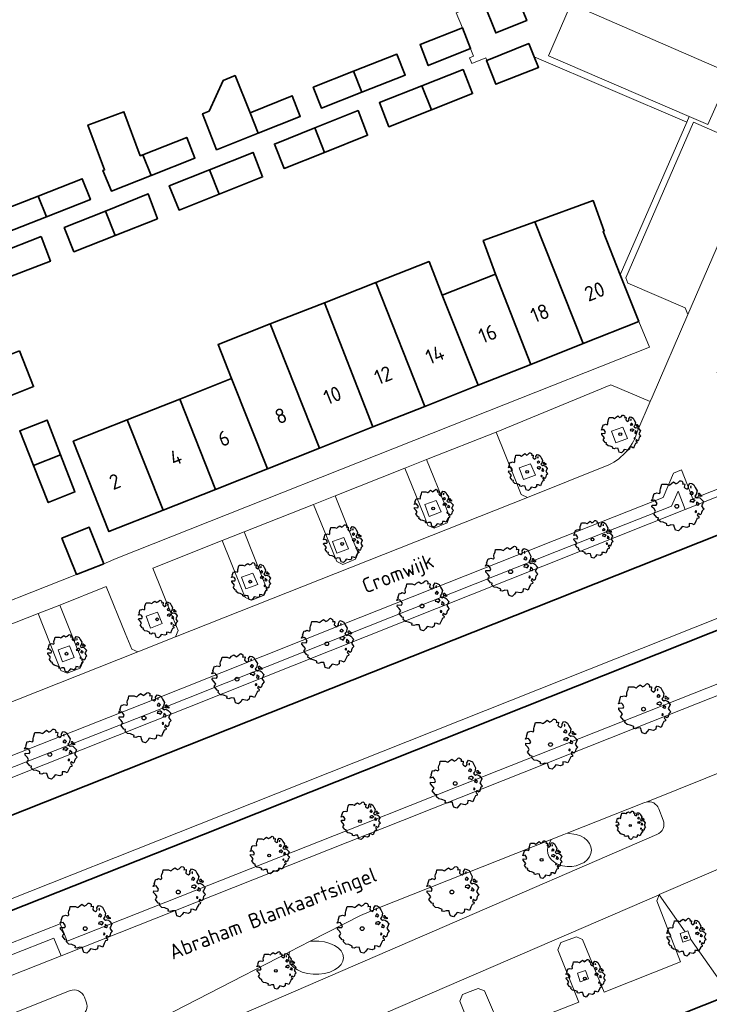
# Model space of a CAD drawing. Header units: metres. Extents: x 152391 to 157968, y 462336 to 467280.
# Tile 219 of 256: x 154844 to 154906, y 464985 to 465073. Entities that reach past the tile are written whole.
import ezdxf
from ezdxf.enums import TextEntityAlignment as Align

# ---------------------------------------------------------------- set-up
doc = ezdxf.new("R2010")
doc.units = ezdxf.units.M
doc.header["$LTSCALE"] = 0.75
doc.layers.get('0').update_dxf_attribs({"lineweight": 25})
for name, color, linetype, lineweight in [('B-GV-GR-BOOM-S', 252, 'Continuous', 25), ('B-WE-GK-BESCHOEIING-G', 251, 'GK-BESCHOEIING', 35), ('B-WE-GR-GROENVOORZIENING-GV', 251, 'Continuous', 18), ('B-WE-OG-BEBOUWING-GV', 6, 'Continuous', 35), ('B-WE-OG-BEBOUWING-T18', 1, 'Continuous', 18), ('B-WE-OG-TERREIN_CULTUURSCHEIDING-GV', 251, 'Continuous', 18), ('B-WE-OG-TOPOGRAFIE-T18', 1, 'Continuous', 18), ('B-WE-OG-WATER_SLOOT-GV', 251, 'Continuous', 18), ('B-WE-VH-VERHARDING_ASFALT-GV', 251, 'Continuous', 18), ('B-WE-VH-VERHARDING_BETONSTRAATSTEEN-GV', 251, 'Continuous', 18), ('B-WE-VH-VERHARDING_TEGEL-GV', 251, 'Continuous', 18)]:
    doc.layers.add(name, color=color, linetype=linetype, lineweight=lineweight)
doc.styles.add('NLCS-ISO-M750-T18', font='NLCS-ISO.ttf', dxfattribs={"height": 1.35})
doc.linetypes.add('GK-BESCHOEIING', pattern='A,30,-5,[1,NLCS.SHX,S=1,R=0,X=0,Y=0],-5', length=40)

# ---------------------------------------------------------------- blocks, each defined once
blk = doc.blocks.new('SGR-BOOM_21_30')
at = {"linetype": 'Continuous'}
for p, q in [((-1.458, 0.858), (-1.342, 0.908)), ((-1.342, 0.908), (-1.179, 0.858)), ((-1.179, 0.858), (-1.121, 0.924)), ((-1.133, 1.088), (-1.109, 1.187)), ((-1.121, 0.924), (-1.133, 1.088)), ((-1.109, 1.187), (-1.051, 1.335)), ((-1.051, 1.335), (-1.016, 1.499)), ((-1.016, 1.499), (-0.668, 1.499)), ((-0.668, 1.499), (-0.516, 1.433)), ((-0.516, 1.433), (-0.47, 1.45)), ((-0.47, 1.45), (-0.365, 1.548)), ((-0.365, 1.548), (-0.226, 1.647)), ((-0.226, 1.647), (-0.133, 1.581)), ((-0.133, 1.581), (-0.063, 1.515)), ((-0.063, 1.515), (0.065, 1.581)), ((0.065, 1.581), (0.205, 1.712)), ((0.205, 1.712), (0.263, 1.729)), ((0.263, 1.729), (0.333, 1.696)), ((0.333, 1.696), (0.391, 1.647)), ((0.402, 1.532), (0.379, 1.499)), ((0.379, 1.499), (0.53, 1.515)), ((0.391, 1.647), (0.402, 1.532)), ((0.542, 1.483), (0.507, 1.285)), ((0.507, 1.285), (0.565, 1.236)), ((0.53, 1.515), (0.542, 1.483)), ((0.565, 1.236), (0.693, 1.154)), ((0.693, 1.154), (0.751, 1.203)), ((0.751, 1.203), (0.798, 1.285)), ((0.786, 1.4), (0.891, 1.565)), ((0.798, 1.285), (0.786, 1.4)), ((0.891, 1.565), (1.019, 1.532)), ((0.937, 0.908), (0.891, 0.875)), ((0.972, 1.368), (0.926, 1.335)), ((0.926, 1.335), (0.949, 1.253)), ((0.972, 0.973), (0.937, 0.908)), ((0.949, 1.253), (0.961, 1.236)), ((0.961, 1.269), (0.972, 1.368)), ((1.03, 0.973), (0.972, 0.973)), ((1.019, 1.532), (1.158, 1.45)), ((1.077, 0.94), (1.03, 0.973)), ((1.124, 0.875), (1.077, 0.94)), ((1.158, 1.45), (1.251, 1.269)), ((1.251, 1.269), (1.379, 1.055)), ((1.379, 1.055), (1.321, 0.793)), ((-1.703, 0.365), (-1.656, 0.48)), ((-1.493, 0.415), (-1.703, 0.365)), ((-1.679, -0.029), (-1.668, 0.086)), ((-1.668, 0.086), (-1.389, 0.07)), ((-1.656, 0.48), (-1.598, 0.53)), ((-1.633, 0.579), (-1.528, 0.875)), ((-1.598, 0.53), (-1.633, 0.579)), ((-1.528, 0.875), (-1.458, 0.858)), ((-1.423, 0.333), (-1.493, 0.415)), ((-1.33, 0.185), (-1.423, 0.333)), ((-1.389, 0.07), (-1.33, 0.185)), ((0.891, 0.875), (0.926, 0.825)), ((0.926, 0.415), (0.891, 0.333)), ((0.891, 0.333), (1.03, 0.316)), ((0.926, 0.825), (0.984, 0.842)), ((1.054, 0.464), (0.926, 0.415)), ((0.984, 0.842), (1.03, 0.776)), ((1.03, 0.776), (1.077, 0.842)), ((1.03, 0.316), (1.112, 0.251)), ((1.112, 0.464), (1.054, 0.464)), ((1.077, 0.842), (1.124, 0.875)), ((1.217, 0.398), (1.112, 0.464)), ((1.112, 0.251), (1.205, 0.365)), ((1.205, 0.365), (1.24, 0.415)), ((1.321, 0.793), (1.228, 0.694)), ((1.228, 0.694), (1.275, 0.628)), ((1.275, 0.628), (1.379, 0.563)), ((1.344, 0.185), (1.31, 0.103)), ((1.434, 0.049), (1.31, 0.103)), ((1.356, 0.3), (1.344, 0.234)), ((1.344, 0.234), (1.344, 0.185)), ((1.426, 0.234), (1.356, 0.3)), ((1.379, 0.563), (1.438, 0.595)), ((1.472, 0.201), (1.426, 0.234)), ((1.434, 0.049), (1.507, 0.136)), ((1.472, 0.858), (1.438, 0.809)), ((1.438, 0.809), (1.461, 0.743)), ((1.438, 0.595), (1.565, 0.563)), ((1.461, 0.743), (1.531, 0.694)), ((1.542, 0.858), (1.472, 0.858)), ((1.507, 0.136), (1.472, 0.201)), ((1.531, 0.727), (1.635, 0.678)), ((1.531, 0.694), (1.542, 0.727)), ((1.624, 0.76), (1.542, 0.858)), ((1.565, 0.563), (1.635, 0.513)), ((1.728, 0.71), (1.624, 0.76)), ((1.635, 0.678), (1.728, 0.71)), ((1.635, 0.513), (1.81, 0.316)), ((1.717, 0.103), (1.67, 0.037)), ((1.67, 0.037), (1.763, -0.094)), ((1.81, 0.316), (1.717, 0.103)), ((-1.54, -0.177), (-1.679, -0.029)), ((-1.551, -0.505), (-1.493, -0.423)), ((-1.354, -0.752), (-1.551, -0.505)), ((-1.435, -0.324), (-1.54, -0.177)), ((-1.493, -0.423), (-1.435, -0.324)), ((-1.249, -0.784), (-1.354, -0.752)), ((-1.272, -0.899), (-1.249, -0.784)), ((1.286, -0.292), (1.24, -0.357)), ((1.24, -0.357), (1.251, -0.423)), ((1.263, -0.423), (1.333, -0.407)), ((1.333, -0.341), (1.286, -0.292)), ((1.356, -0.883), (1.286, -1.014)), ((1.333, -0.407), (1.333, -0.341)), ((1.368, -0.834), (1.356, -0.883)), ((1.484, -0.801), (1.368, -0.834)), ((1.461, -0.472), (1.391, -0.587)), ((1.391, -0.587), (1.426, -0.637)), ((1.426, -0.637), (1.496, -0.702)), ((1.577, -0.587), (1.461, -0.472)), ((1.496, -0.702), (1.484, -0.801)), ((1.658, -0.522), (1.577, -0.587)), ((1.682, -0.423), (1.658, -0.522)), ((1.717, -0.308), (1.682, -0.423)), ((1.845, -0.177), (1.717, -0.308)), ((1.763, -0.094), (1.845, -0.177)), ((-1.109, -1.047), (-1.272, -0.899)), ((-0.912, -1.08), (-1.109, -1.047)), ((-0.668, -1.179), (-0.912, -1.08)), ((-0.679, -1.294), (-0.668, -1.179)), ((-0.551, -1.326), (-0.679, -1.294)), ((-0.4, -1.261), (-0.551, -1.326)), ((-0.191, -1.277), (-0.4, -1.261)), ((-0.156, -1.425), (-0.191, -1.277)), ((-0.133, -1.491), (-0.156, -1.425)), ((-0.098, -1.606), (-0.133, -1.491)), ((0.112, -1.671), (-0.098, -1.606)), ((0.251, -1.524), (0.112, -1.671)), ((0.356, -1.376), (0.251, -1.524)), ((0.682, -1.441), (0.356, -1.376)), ((0.833, -1.359), (0.682, -1.441)), ((0.844, -1.162), (0.833, -1.359)), ((1.03, -1.179), (0.844, -1.162)), ((1.182, -1.244), (1.03, -1.179)), ((1.286, -1.014), (1.182, -1.244))]:
    blk.add_line(p, q, dxfattribs=at)
blk.add_circle((0, 0), 0.126, dxfattribs=at)
blk = doc.blocks.new('SGR-BOOM_31_50')
at = {"linetype": 'Continuous'}
for p, q in [((-1.479, 1.582), (-1.402, 1.78)), ((-1.402, 1.78), (-1.355, 1.999)), ((-1.355, 1.999), (-0.89, 1.999)), ((-0.89, 1.999), (-0.688, 1.911)), ((-0.688, 1.911), (-0.626, 1.933)), ((-0.626, 1.933), (-0.487, 2.064)), ((-0.487, 2.064), (-0.301, 2.196)), ((-0.301, 2.196), (-0.177, 2.108)), ((-0.177, 2.108), (-0.084, 2.02)), ((-0.084, 2.02), (0.087, 2.108)), ((0.087, 2.108), (0.273, 2.283)), ((0.273, 2.283), (0.351, 2.305)), ((0.351, 2.305), (0.444, 2.261)), ((0.444, 2.261), (0.521, 2.196)), ((0.537, 2.042), (0.506, 1.999)), ((0.506, 1.999), (0.707, 2.02)), ((0.521, 2.196), (0.537, 2.042)), ((0.723, 1.977), (0.676, 1.714)), ((0.707, 2.02), (0.723, 1.977)), ((1.048, 1.867), (1.188, 2.086)), ((1.064, 1.714), (1.048, 1.867)), ((1.188, 2.086), (1.358, 2.042)), ((1.296, 1.823), (1.234, 1.78)), ((1.234, 1.78), (1.265, 1.67)), ((1.281, 1.692), (1.296, 1.823)), ((1.358, 2.042), (1.545, 1.933)), ((1.545, 1.933), (1.669, 1.692)), ((-2.177, 0.772), (-2.038, 1.166)), ((-2.038, 1.166), (-1.944, 1.144)), ((-1.944, 1.144), (-1.789, 1.21)), ((-1.789, 1.21), (-1.572, 1.144)), ((-1.572, 1.144), (-1.495, 1.232)), ((-1.51, 1.451), (-1.479, 1.582)), ((-1.495, 1.232), (-1.51, 1.451)), ((0.676, 1.714), (0.754, 1.648)), ((0.754, 1.648), (0.924, 1.539)), ((0.924, 1.539), (1.002, 1.604)), ((1.002, 1.604), (1.064, 1.714)), ((1.25, 1.21), (1.188, 1.166)), ((1.188, 1.166), (1.234, 1.101)), ((1.234, 1.101), (1.312, 1.122)), ((1.296, 1.298), (1.25, 1.21)), ((1.265, 1.67), (1.281, 1.648)), ((1.374, 1.298), (1.296, 1.298)), ((1.312, 1.122), (1.374, 1.035)), ((1.436, 1.254), (1.374, 1.298)), ((1.374, 1.035), (1.436, 1.122)), ((1.498, 1.166), (1.436, 1.254)), ((1.436, 1.122), (1.498, 1.166)), ((1.762, 1.057), (1.638, 0.925)), ((1.638, 0.925), (1.7, 0.838)), ((1.669, 1.692), (1.839, 1.407)), ((1.839, 1.407), (1.762, 1.057)), ((1.963, 1.144), (1.917, 1.079)), ((1.917, 1.079), (1.948, 0.991)), ((1.948, 0.991), (2.041, 0.925)), ((2.056, 1.144), (1.963, 1.144)), ((2.041, 0.969), (2.18, 0.903)), ((2.041, 0.925), (2.056, 0.969)), ((2.165, 1.013), (2.056, 1.144)), ((2.304, 0.947), (2.165, 1.013)), ((2.18, 0.903), (2.304, 0.947)), ((-2.27, 0.487), (-2.208, 0.641)), ((-1.991, 0.553), (-2.27, 0.487)), ((-2.239, -0.038), (-2.224, 0.115)), ((-2.224, 0.115), (-1.851, 0.093)), ((-2.208, 0.641), (-2.131, 0.706)), ((-2.131, 0.706), (-2.177, 0.772)), ((-1.898, 0.444), (-1.991, 0.553)), ((-1.774, 0.246), (-1.898, 0.444)), ((-1.851, 0.093), (-1.774, 0.246)), ((1.234, 0.553), (1.188, 0.444)), ((1.188, 0.444), (1.374, 0.422)), ((1.405, 0.619), (1.234, 0.553)), ((1.374, 0.422), (1.483, 0.334)), ((1.483, 0.619), (1.405, 0.619)), ((1.622, 0.531), (1.483, 0.619)), ((1.483, 0.334), (1.607, 0.487)), ((1.607, 0.487), (1.653, 0.553)), ((1.7, 0.838), (1.839, 0.75)), ((1.793, 0.246), (1.746, 0.137)), ((1.911, 0.065), (1.746, 0.137)), ((1.808, 0.4), (1.793, 0.312)), ((1.793, 0.312), (1.793, 0.246)), ((1.901, 0.312), (1.808, 0.4)), ((1.839, 0.75), (1.917, 0.794)), ((1.963, 0.268), (1.901, 0.312)), ((1.911, 0.065), (2.01, 0.181)), ((1.917, 0.794), (2.087, 0.75)), ((2.01, 0.181), (1.963, 0.268)), ((2.087, 0.75), (2.18, 0.684)), ((2.18, 0.684), (2.413, 0.422)), ((2.289, 0.137), (2.227, 0.049)), ((2.227, 0.049), (2.351, -0.126)), ((2.413, 0.422), (2.289, 0.137)), ((-2.053, -0.235), (-2.239, -0.038)), ((-2.069, -0.673), (-1.991, -0.564)), ((-1.805, -1.002), (-2.069, -0.673)), ((-1.913, -0.433), (-2.053, -0.235)), ((-1.991, -0.564), (-1.913, -0.433)), ((1.715, -0.389), (1.653, -0.476)), ((1.653, -0.476), (1.669, -0.564)), ((1.684, -0.564), (1.777, -0.542)), ((1.777, -0.454), (1.715, -0.389)), ((1.777, -0.542), (1.777, -0.454)), ((1.948, -0.63), (1.855, -0.783)), ((1.855, -0.783), (1.901, -0.849)), ((1.901, -0.849), (1.994, -0.936)), ((2.103, -0.783), (1.948, -0.63)), ((2.211, -0.695), (2.103, -0.783)), ((2.242, -0.564), (2.211, -0.695)), ((2.289, -0.411), (2.242, -0.564)), ((2.459, -0.235), (2.289, -0.411)), ((2.351, -0.126), (2.459, -0.235)), ((-1.665, -1.046), (-1.805, -1.002)), ((-1.696, -1.199), (-1.665, -1.046)), ((-1.479, -1.396), (-1.696, -1.199)), ((-1.216, -1.44), (-1.479, -1.396)), ((-0.89, -1.571), (-1.216, -1.44)), ((-0.906, -1.725), (-0.89, -1.571)), ((-0.735, -1.769), (-0.906, -1.725)), ((-0.533, -1.681), (-0.735, -1.769)), ((-0.254, -1.703), (-0.533, -1.681)), ((-0.208, -1.9), (-0.254, -1.703)), ((1.126, -1.55), (1.11, -1.812)), ((1.374, -1.571), (1.126, -1.55)), ((1.576, -1.659), (1.374, -1.571)), ((1.715, -1.352), (1.576, -1.659)), ((1.808, -1.177), (1.715, -1.352)), ((1.824, -1.112), (1.808, -1.177)), ((1.979, -1.068), (1.824, -1.112)), ((1.994, -0.936), (1.979, -1.068)), ((-0.177, -1.988), (-0.208, -1.9)), ((-0.13, -2.141), (-0.177, -1.988)), ((0.149, -2.229), (-0.13, -2.141)), ((0.335, -2.031), (0.149, -2.229)), ((0.475, -1.834), (0.335, -2.031)), ((0.909, -1.922), (0.475, -1.834)), ((1.11, -1.812), (0.909, -1.922))]:
    blk.add_line(p, q, dxfattribs=at)
blk.add_circle((0, 0), 0.169, dxfattribs=at)
blk = doc.blocks.new('SGR-BOOM_0_20')
at = {"linetype": 'Continuous'}
for p, q in [((-0.85, 0.816), (-0.832, 0.89)), ((-0.832, 0.89), (-0.788, 1.001)), ((-0.788, 1.001), (-0.762, 1.124)), ((-0.762, 1.124), (-0.501, 1.124)), ((-0.501, 1.124), (-0.387, 1.075)), ((-0.387, 1.075), (-0.352, 1.087)), ((-0.352, 1.087), (-0.274, 1.161)), ((-0.274, 1.161), (-0.169, 1.235)), ((-0.169, 1.235), (-0.099, 1.186)), ((-0.099, 1.186), (-0.047, 1.137)), ((-0.047, 1.137), (0.049, 1.186)), ((0.049, 1.186), (0.154, 1.284)), ((0.154, 1.284), (0.197, 1.297)), ((0.197, 1.297), (0.25, 1.272)), ((0.25, 1.272), (0.293, 1.235)), ((0.302, 1.149), (0.284, 1.124)), ((0.284, 1.124), (0.398, 1.137)), ((0.293, 1.235), (0.302, 1.149)), ((0.407, 1.112), (0.38, 0.964)), ((0.38, 0.964), (0.424, 0.927)), ((0.398, 1.137), (0.407, 1.112)), ((0.424, 0.927), (0.52, 0.865)), ((0.52, 0.865), (0.564, 0.902)), ((0.564, 0.902), (0.598, 0.964)), ((0.59, 1.05), (0.668, 1.173)), ((0.598, 0.964), (0.59, 1.05)), ((0.668, 1.173), (0.764, 1.149)), ((0.729, 1.026), (0.694, 1.001)), ((0.694, 1.001), (0.712, 0.939)), ((0.712, 0.939), (0.721, 0.927)), ((0.721, 0.952), (0.729, 1.026)), ((0.764, 1.149), (0.869, 1.087)), ((0.869, 1.087), (0.939, 0.952)), ((0.939, 0.952), (1.035, 0.792)), ((-1.277, 0.274), (-1.242, 0.36)), ((-1.12, 0.311), (-1.277, 0.274)), ((-1.259, -0.022), (-1.251, 0.065)), ((-1.251, 0.065), (-1.041, 0.052)), ((-1.242, 0.36), (-1.198, 0.397)), ((-1.225, 0.434), (-1.146, 0.656)), ((-1.198, 0.397), (-1.225, 0.434)), ((-1.146, 0.656), (-1.094, 0.644)), ((-1.068, 0.249), (-1.12, 0.311)), ((-1.094, 0.644), (-1.007, 0.681)), ((-0.998, 0.139), (-1.068, 0.249)), ((-1.041, 0.052), (-0.998, 0.139)), ((-1.007, 0.681), (-0.884, 0.644)), ((-0.884, 0.644), (-0.841, 0.693)), ((-0.841, 0.693), (-0.85, 0.816)), ((0.703, 0.681), (0.668, 0.656)), ((0.668, 0.656), (0.694, 0.619)), ((0.694, 0.311), (0.668, 0.249)), ((0.668, 0.249), (0.773, 0.237)), ((0.694, 0.619), (0.738, 0.631)), ((0.79, 0.348), (0.694, 0.311)), ((0.729, 0.73), (0.703, 0.681)), ((0.773, 0.73), (0.729, 0.73)), ((0.738, 0.631), (0.773, 0.582)), ((0.808, 0.705), (0.773, 0.73)), ((0.773, 0.582), (0.808, 0.631)), ((0.773, 0.237), (0.834, 0.188)), ((0.834, 0.348), (0.79, 0.348)), ((0.843, 0.656), (0.808, 0.705)), ((0.808, 0.631), (0.843, 0.656)), ((0.912, 0.299), (0.834, 0.348)), ((0.834, 0.188), (0.904, 0.274)), ((0.904, 0.274), (0.93, 0.311)), ((0.991, 0.594), (0.921, 0.521)), ((0.921, 0.521), (0.956, 0.471)), ((0.956, 0.471), (1.035, 0.422)), ((1.008, 0.139), (0.982, 0.077)), ((1.075, 0.037), (0.982, 0.077)), ((1.035, 0.792), (0.991, 0.594)), ((1.017, 0.225), (1.008, 0.176)), ((1.008, 0.176), (1.008, 0.139)), ((1.069, 0.176), (1.017, 0.225)), ((1.035, 0.422), (1.078, 0.447)), ((1.104, 0.151), (1.069, 0.176)), ((1.075, 0.037), (1.13, 0.102)), ((1.104, 0.644), (1.078, 0.607)), ((1.078, 0.607), (1.096, 0.557)), ((1.078, 0.447), (1.174, 0.422)), ((1.096, 0.557), (1.148, 0.521)), ((1.157, 0.644), (1.104, 0.644)), ((1.13, 0.102), (1.104, 0.151)), ((1.148, 0.545), (1.226, 0.508)), ((1.148, 0.521), (1.157, 0.545)), ((1.218, 0.57), (1.157, 0.644)), ((1.174, 0.422), (1.226, 0.385)), ((1.296, 0.533), (1.218, 0.57)), ((1.226, 0.508), (1.296, 0.533)), ((1.226, 0.385), (1.357, 0.237)), ((1.287, 0.077), (1.253, 0.028)), ((1.253, 0.028), (1.322, -0.071)), ((1.357, 0.237), (1.287, 0.077)), ((-1.155, -0.132), (-1.259, -0.022)), ((-1.164, -0.379), (-1.12, -0.317)), ((-1.015, -0.564), (-1.164, -0.379)), ((-1.076, -0.243), (-1.155, -0.132)), ((-1.12, -0.317), (-1.076, -0.243)), ((-0.937, -0.588), (-1.015, -0.564)), ((-0.954, -0.675), (-0.937, -0.588)), ((-0.832, -0.785), (-0.954, -0.675)), ((-0.684, -0.81), (-0.832, -0.785)), ((-0.501, -0.884), (-0.684, -0.81)), ((-0.509, -0.97), (-0.501, -0.884)), ((0.633, -0.872), (0.625, -1.019)), ((0.773, -0.884), (0.633, -0.872)), ((0.886, -0.933), (0.773, -0.884)), ((0.965, -0.761), (0.886, -0.933)), ((0.965, -0.219), (0.93, -0.268)), ((0.93, -0.268), (0.939, -0.317)), ((0.947, -0.317), (1, -0.305)), ((1, -0.256), (0.965, -0.219)), ((1.017, -0.662), (0.965, -0.761)), ((1, -0.305), (1, -0.256)), ((1.026, -0.625), (1.017, -0.662)), ((1.113, -0.601), (1.026, -0.625)), ((1.096, -0.354), (1.043, -0.44)), ((1.043, -0.44), (1.069, -0.477)), ((1.069, -0.477), (1.122, -0.527)), ((1.183, -0.44), (1.096, -0.354)), ((1.122, -0.527), (1.113, -0.601)), ((1.244, -0.391), (1.183, -0.44)), ((1.261, -0.317), (1.244, -0.391)), ((1.287, -0.231), (1.261, -0.317)), ((1.383, -0.132), (1.287, -0.231)), ((1.322, -0.071), (1.383, -0.132)), ((-0.413, -0.995), (-0.509, -0.97)), ((-0.3, -0.946), (-0.413, -0.995)), ((-0.143, -0.958), (-0.3, -0.946)), ((-0.117, -1.069), (-0.143, -0.958)), ((-0.099, -1.118), (-0.117, -1.069)), ((-0.073, -1.204), (-0.099, -1.118)), ((0.084, -1.254), (-0.073, -1.204)), ((0.188, -1.143), (0.084, -1.254)), ((0.267, -1.032), (0.188, -1.143)), ((0.511, -1.081), (0.267, -1.032)), ((0.625, -1.019), (0.511, -1.081))]:
    blk.add_line(p, q, dxfattribs=at)
blk.add_circle((0, 0), 0.0948, dxfattribs=at)

msp = doc.modelspace()

# ---------------------------------------------------------------- linework, layer by layer
at = {"layer": 'B-WE-GK-BESCHOEIING-G'}
for points in [[(154951.961, 465036.381), (154860.388, 465000)], [(154917.15, 465031.11), (154914.31, 465029.97), (154838.643, 465000)], [(154860.388, 465000), (154841.26, 464992.43), (154833.613, 464989.298)]]:
    msp.add_lwpolyline(points, dxfattribs=at)
at = {"layer": 'B-WE-GR-GROENVOORZIENING-GV'}
for points in [[(154897.197, 465036.381), (154897.588, 465035.31), (154898.653, 465035.715), (154898.22, 465036.744)], [(154888.884, 465033.074), (154889.274, 465032.003), (154890.339, 465032.408), (154889.906, 465033.437)], [(154880.364, 465029.757), (154880.754, 465028.686), (154881.82, 465029.092), (154881.387, 465030.121)], [(154872.014, 465026.428), (154872.405, 465025.357), (154873.47, 465025.762), (154873.037, 465026.791)], [(154863.819, 465023.212), (154864.209, 465022.141), (154865.275, 465022.546), (154864.842, 465023.575)], [(154855.187, 465019.682), (154855.577, 465018.611), (154856.642, 465019.017), (154856.21, 465020.046)], [(154847.247, 465016.637), (154847.637, 465015.566), (154848.702, 465015.971), (154848.269, 465017)], [(154904.354, 464990.522), (154904.382, 464990.532), (154904.107, 464991.295), (154903.868, 464991.211), (154903.405, 464991.047), (154903.643, 464990.266)], [(154894.388, 464986.694), (154895.127, 464986.96), (154894.852, 464987.724), (154894.15, 464987.476)]]:
    msp.add_lwpolyline(points, close=True, dxfattribs=at)
at = {"layer": 'B-WE-OG-BEBOUWING-GV'}
for points in [[(154885.65, 465075.089), (154886.75, 465072.3), (154889.56, 465073.41), (154888.45, 465076.19)], [(154883.743, 465072.747), (154879.93, 465071.269), (154880.67, 465069.35), (154884.49, 465070.89)], [(154885.964, 465069.822), (154885.91, 465069.8), (154886.777, 465067.667), (154890.62, 465069.19), (154890.226, 465070.142), (154889.73, 465071.339)], [(154874.674, 465066.96), (154878.58, 465068.5), (154877.84, 465070.38), (154873.929, 465068.838)], [(154873.929, 465068.838), (154870.281, 465067.399), (154871.02, 465065.519), (154874.674, 465066.96)], [(154880.089, 465067.531), (154880.953, 465065.356), (154884.664, 465066.828), (154883.81, 465069)], [(154864.589, 465065.095), (154863.225, 465068.455), (154862.137, 465068.013), (154860.874, 465065.24), (154860.291, 465065.003), (154861.55, 465061.76), (154865.311, 465063.247)], [(154880.089, 465067.531), (154876.26, 465066.019), (154877.119, 465063.836), (154880.953, 465065.356)], [(154865.311, 465063.247), (154869.11, 465064.75), (154868.37, 465066.63), (154864.589, 465065.095)], [(154871.299, 465061.527), (154875.191, 465063.071), (154874.33, 465065.29), (154870.429, 465063.731)], [(154854.895, 465061.319), (154854.659, 465061.227), (154853.191, 465065.193), (154849.943, 465063.991), (154851.439, 465059.95), (154851.3, 465059.899), (154852.06, 465058.029), (154855.642, 465059.436)], [(154870.429, 465063.731), (154866.77, 465062.269), (154867.644, 465060.077), (154871.299, 465061.527)], [(154855.642, 465059.436), (154859.6, 465060.99), (154858.86, 465062.87), (154854.895, 465061.319)], [(154860.904, 465059.953), (154861.775, 465057.749), (154865.708, 465059.309), (154864.85, 465061.519)], [(154861.775, 465057.749), (154860.904, 465059.953), (154857.29, 465058.519), (154858.168, 465056.319)], [(154846.195, 465055.713), (154850.16, 465057.26), (154849.43, 465059.14), (154845.449, 465057.589)], [(154846.195, 465055.713), (154845.449, 465057.589), (154841.86, 465056.19), (154842.6, 465054.31)], [(154851.522, 465056.232), (154852.394, 465054.028), (154856.219, 465055.545), (154855.38, 465057.779)], [(154899.673, 465046.26), (154898, 465050.484), (154896.45, 465054.399), (154896.542, 465054.432), (154895.544, 465057.176), (154890.277, 465055.261), (154894.648, 465044.27)], [(154852.394, 465054.028), (154851.522, 465056.232), (154847.8, 465054.74), (154848.677, 465052.554)], [(154886.731, 465050.553), (154889.936, 465042.404), (154894.648, 465044.27), (154890.277, 465055.261), (154885.633, 465053.572)], [(154845.71, 465053.94), (154841.88, 465052.43), (154842.71, 465050.25), (154846.55, 465051.709)], [(154885.161, 465040.514), (154881.933, 465048.655), (154880.733, 465051.681), (154875.933, 465049.793), (154880.349, 465038.609)], [(154889.936, 465042.404), (154886.731, 465050.553), (154881.933, 465048.655), (154885.161, 465040.514)], [(154875.667, 465036.754), (154880.349, 465038.609), (154875.933, 465049.793), (154871.285, 465047.965)], [(154866.406, 465046.046), (154870.837, 465034.842), (154875.667, 465036.754), (154871.285, 465047.965)], [(154866.406, 465046.046), (154861.693, 465044.192), (154862.91, 465041.125), (154866.142, 465032.983), (154870.837, 465034.842)], [(154843.77, 465043.609), (154841.326, 465042.661), (154842.61, 465039.44), (154845.03, 465040.4)], [(154862.91, 465041.125), (154858.232, 465039.274), (154861.455, 465031.127), (154866.142, 465032.983)], [(154858.232, 465039.274), (154853.481, 465037.394), (154856.72, 465029.252), (154861.455, 465031.127)], [(154847.47, 465034.233), (154846.25, 465037.37), (154843.79, 465036.41), (154845.037, 465033.265)], [(154856.72, 465029.252), (154853.481, 465037.394), (154848.62, 465035.47), (154851.84, 465027.32)], [(154847.47, 465034.233), (154845.037, 465033.265), (154846.36, 465029.93), (154848.77, 465030.89)], [(154848.903, 465023.46), (154851.37, 465024.42), (154850.04, 465027.72), (154847.59, 465026.73)], [(154907.881, 464985.528), (154895.853, 464980.743), (154895.399, 464981.897), (154893.811, 464981.268), (154896.421, 464974.68), (154903.401, 464977.425), (154909.8, 464979.93), (154910.05, 464980.03), (154907.899, 464985.535)]]:
    msp.add_lwpolyline(points, close=True, dxfattribs=at)
at = {"layer": 'B-WE-OG-TERREIN_CULTUURSCHEIDING-GV'}
for points in [[(154903.54, 465032.89), (154902.81, 465032.58), (154901.88, 465030.38), (154890.891, 465026.054), (154890.22, 465025.79), (154872.99, 465018.96), (154854.79, 465011.72), (154836.58, 465004.55), (154829.56, 465001.78), (154829.12, 465000.714), (154829.174, 465000.553), (154836.946, 465003.62), (154855.158, 465010.79), (154873.359, 465018.031), (154890.587, 465024.86), (154891.257, 465025.123), (154902.637, 465029.603), (154903.214, 465030.966), (154903.858, 465029.305), (154916.094, 465034.168), (154915.837, 465034.767), (154914.51, 465034.21), (154910.287, 465032.533), (154904.56, 465030.26)], [(154903.858, 465029.305), (154903.214, 465030.966), (154902.637, 465029.603), (154891.257, 465025.123), (154890.587, 465024.86), (154873.359, 465018.031), (154855.158, 465010.79), (154836.946, 465003.62), (154829.174, 465000.553), (154829.359, 465000), (154829.45, 464999.73), (154830.129, 465000)], [(154893.206, 465000.124), (154892.892, 465000), (154891.752, 464999.548), (154891.463, 464998.884), (154891.42, 464998.574), (154891.463, 464998.264), (154891.592, 464997.967), (154891.8, 464997.697), (154892.078, 464997.465), (154892.415, 464997.282), (154892.794, 464997.155), (154893.201, 464997.09), (154893.617, 464997.09), (154894.024, 464997.155), (154894.74, 464997.465), (154895.018, 464997.697), (154895.226, 464997.967), (154895.355, 464998.264), (154895.398, 464998.574), (154895.355, 464998.884), (154895.226, 464999.181), (154895.018, 464999.451), (154894.74, 464999.683), (154894.404, 464999.866), (154894.024, 464999.993)], [(154868.14, 464989.401), (154868.049, 464988.877), (154868.103, 464988.567), (154868.264, 464988.27), (154868.524, 464988), (154868.872, 464987.768), (154869.292, 464987.585), (154869.767, 464987.458), (154870.275, 464987.393), (154870.795, 464987.393), (154871.303, 464987.458), (154871.778, 464987.585), (154872.198, 464987.768), (154872.546, 464988), (154872.806, 464988.27), (154872.967, 464988.567), (154873.021, 464988.877), (154872.967, 464989.187), (154872.806, 464989.484), (154872.546, 464989.754), (154872.198, 464989.986), (154871.778, 464990.169), (154871.303, 464990.296), (154870.795, 464990.361), (154870.017, 464990.361)]]:
    msp.add_lwpolyline(points, close=True, dxfattribs=at)
for points in [[(154920.493, 465019.01), (154900.472, 465011.1), (154883.272, 465004.3), (154874.781, 465000.93), (154848.067, 464990.355), (154847.427, 464991.944), (154839.737, 464988.919), (154838.69, 464988.84), (154839.055, 464987.938), (154839.181, 464987.626), (154846.87, 464990.65), (154847.511, 464989.059), (154875.149, 465000), (154878.332, 465001.263), (154883.64, 465003.37), (154900.84, 465010.17), (154920.86, 465018.08)], [(154900.322, 465002.918), (154900.175, 465002.873), (154900.138, 465002.859), (154893.206, 465000.124), (154894.024, 464999.993), (154894.404, 464999.866), (154894.74, 464999.683), (154895.018, 464999.451), (154895.226, 464999.181), (154895.355, 464998.884), (154895.398, 464998.574), (154895.355, 464998.264), (154895.226, 464997.967), (154895.018, 464997.697), (154894.74, 464997.465), (154894.024, 464997.155), (154893.617, 464997.09), (154893.201, 464997.09), (154892.794, 464997.155), (154892.415, 464997.282), (154892.078, 464997.465), (154891.8, 464997.697), (154891.592, 464997.967), (154891.463, 464998.264), (154891.42, 464998.574), (154891.463, 464998.884), (154891.752, 464999.548), (154880.745, 464995.19), (154876.116, 464993.358), (154874.55, 464992.68), (154870.017, 464990.361)], [(154901.861, 465001.284), (154901.48, 465002.31)], [(154849.039, 464977.387), (154882.131, 464991.703), (154901.31, 465000)], [(154870.017, 464990.361), (154870.795, 464990.361), (154871.303, 464990.296), (154871.778, 464990.169), (154872.198, 464989.986), (154872.546, 464989.754), (154872.806, 464989.484), (154872.967, 464989.187), (154873.021, 464988.877), (154872.967, 464988.567), (154872.806, 464988.27), (154872.546, 464988), (154872.198, 464987.768), (154871.778, 464987.585), (154871.303, 464987.458), (154870.795, 464987.393), (154870.275, 464987.393), (154869.767, 464987.458), (154869.292, 464987.585), (154868.872, 464987.768), (154868.524, 464988), (154868.264, 464988.27), (154868.103, 464988.567), (154868.049, 464988.877), (154868.14, 464989.401), (154868.1, 464989.38), (154853.59, 464981.93)]]:
    msp.add_lwpolyline(points, dxfattribs=at)
for points in [[(154901.48, 465002.31, 0.378249), (154900.322, 465002.918)], [(154901.31, 465000, 0.434076), (154901.861, 465001.284)]]:
    msp.add_lwpolyline(points, format="xyb", dxfattribs=at)
at = {"layer": 'B-WE-OG-WATER_SLOOT-GV'}
for points in [[(154936.18, 465038.561), (154931.57, 465036.76), (154917.343, 465031.186), (154917.15, 465031.11), (154914.31, 465029.97), (154838.643, 465000), (154830.745, 464996.872), (154830.508, 464996.716), (154833.128, 464990.139), (154833.458, 464990.282), (154836.376, 464991.53), (154840.866, 464993.35), (154860.019, 465000.929), (154951.543, 465037.291)], [(154951.543, 465037.291), (154860.019, 465000.929), (154840.866, 464993.35), (154836.376, 464991.53), (154833.458, 464990.282), (154833.128, 464990.139), (154833.47, 464989.28), (154833.613, 464989.298), (154841.26, 464992.43), (154860.388, 465000), (154951.961, 465036.381)], [(154951.961, 465036.381), (154860.388, 465000), (154841.26, 464992.43), (154833.613, 464989.298), (154833.47, 464989.28), (154834.071, 464987.877), (154834.416, 464987.069), (154838.69, 464988.84), (154839.737, 464988.919), (154847.427, 464991.944), (154848.067, 464990.355), (154874.781, 465000.93), (154883.272, 465004.3), (154900.472, 465011.1), (154920.493, 465019.01), (154938.653, 465026.16), (154954.189, 465032.295), (154956.063, 465033.101), (154958.036, 465034.319), (154959.533, 465035.459), (154960.594, 465036.497)]]:
    msp.add_lwpolyline(points, dxfattribs=at)
msp.add_lwpolyline([(154829.45, 464999.73), (154830.653, 464996.935), (154830.508, 464996.716), (154830.745, 464996.872), (154838.643, 465000), (154914.31, 465029.97), (154917.15, 465031.11), (154917.343, 465031.186), (154916.61, 465033.05), (154916.094, 465034.168), (154903.858, 465029.305), (154830.129, 465000)], close=True, dxfattribs=at)
at = {"layer": 'B-WE-VH-VERHARDING_ASFALT-GV'}
for points in [[(154954.57, 465031.37), (154939.02, 465025.23), (154920.86, 465018.08), (154900.84, 465010.17), (154883.64, 465003.37), (154878.332, 465001.263), (154875.149, 465000), (154847.511, 464989.059), (154835.911, 464984.47), (154837.12, 464981.45), (154848.327, 464985.905)], [(154853.59, 464981.93), (154868.1, 464989.38), (154868.14, 464989.401), (154870.017, 464990.361), (154874.55, 464992.68), (154876.116, 464993.358), (154880.745, 464995.19), (154891.752, 464999.548), (154892.892, 465000), (154893.206, 465000.124), (154900.138, 465002.859), (154900.175, 465002.873), (154900.322, 465002.918), (154908.483, 465006.183), (154912.457, 465007.748), (154915.624, 465008.996), (154921.32, 465011.24), (154922.365, 465011.652), (154942.02, 465019.39), (154943.226, 465019.871), (154944.051, 465020.2), (154952.515, 465023.575), (154959.24, 465026.28), (154962.84, 465027.96)], [(154849.63, 464985.31), (154849.794, 464984.886)]]:
    msp.add_lwpolyline(points, dxfattribs=at)
for points in [[(154848.327, 464985.905, -0.408943), (154849.63, 464985.31)], [(154849.794, 464984.886, -0.405049), (154849.261, 464983.57)]]:
    msp.add_lwpolyline(points, format="xyb", dxfattribs=at)
at = {"layer": 'B-WE-VH-VERHARDING_BETONSTRAATSTEEN-GV'}
for points in [[(154891.59, 465083.11), (154888.9, 465076.91), (154893.14, 465075.089), (154893.38, 465074.54), (154891.52, 465070.25), (154904.227, 465064.762), (154905.9, 465064.04), (154907.79, 465068.269), (154908.34, 465068.5), (154893.544, 465074.914), (154896.263, 465081.115), (154911.06, 465074.69), (154910.82, 465075.279), (154912.67, 465079.529), (154898.28, 465085.769), (154896.44, 465081.519), (154895.86, 465081.29)], [(154911.92, 465064.93), (154914.17, 465075.48), (154911.64, 465074.459), (154911.06, 465074.69), (154896.263, 465081.115), (154893.544, 465074.914), (154908.34, 465068.5), (154910.94, 465067.37)], [(154904.1, 465046.91), (154910.7, 465062.089), (154910.12, 465061.85), (154904.62, 465064.25), (154898.49, 465050.2), (154898.69, 465049.73), (154903.865, 465047.49)], [(154865.728, 465023.068), (154866.1, 465022.14), (154865.86, 465021.57), (154864.74, 465021.12), (154864.15, 465021.36), (154863.759, 465022.321), (154862.06, 465026.503), (154855.8, 465024.02), (154857.496, 465019.832), (154858.08, 465018.39), (154857.85, 465017.81), (154889.62, 465030.4), (154889.05, 465030.66), (154888.476, 465032.091), (154886.79, 465036.297), (154880.51, 465033.817), (154882.217, 465029.601), (154882.59, 465028.68), (154882.37, 465028.1), (154881.21, 465027.64), (154880.64, 465027.86), (154880.251, 465028.832), (154878.563, 465033.047), (154872.263, 465030.557), (154873.957, 465026.344), (154874.34, 465025.39), (154874.1, 465024.83), (154872.95, 465024.36), (154872.41, 465024.61), (154872.017, 465025.574), (154870.31, 465029.763), (154864.033, 465027.29)], [(154897.197, 465036.381), (154898.22, 465036.744), (154898.653, 465035.715), (154897.588, 465035.31)], [(154880.51, 465033.817), (154878.563, 465033.047), (154880.251, 465028.832), (154880.64, 465027.86), (154881.21, 465027.64), (154882.37, 465028.1), (154882.59, 465028.68), (154882.217, 465029.601)], [(154888.884, 465033.074), (154889.906, 465033.437), (154890.339, 465032.408), (154889.274, 465032.003)], [(154873.957, 465026.344), (154872.263, 465030.557), (154870.31, 465029.763), (154872.017, 465025.574), (154872.41, 465024.61), (154872.95, 465024.36), (154874.1, 465024.83), (154874.34, 465025.39)], [(154880.364, 465029.757), (154881.387, 465030.121), (154881.82, 465029.092), (154880.754, 465028.686)], [(154863.759, 465022.321), (154864.15, 465021.36), (154864.74, 465021.12), (154865.86, 465021.57), (154866.1, 465022.14), (154865.728, 465023.068), (154864.033, 465027.29), (154862.06, 465026.503)], [(154872.014, 465026.428), (154873.037, 465026.791), (154873.47, 465025.762), (154872.405, 465025.357)], [(154863.819, 465023.212), (154864.842, 465023.575), (154865.275, 465022.546), (154864.209, 465022.141)], [(154839.16, 465017.447), (154840.852, 465013.224), (154841.23, 465012.28), (154840.97, 465011.7), (154839.84, 465011.27), (154839.28, 465011.49), (154838.891, 465012.458), (154837.203, 465016.657), (154830.859, 465014.179), (154833.122, 465008.489), (154832.875, 465007.919), (154854.46, 465016.47), (154853.9, 465016.71), (154853.307, 465018.162), (154851.59, 465022.37), (154847.39, 465020.69), (154849.092, 465016.477), (154849.47, 465015.54), (154849.23, 465014.99), (154848.07, 465014.54), (154847.5, 465014.78), (154847.117, 465015.738), (154845.443, 465019.927)], [(154845.443, 465019.927), (154847.117, 465015.738), (154847.5, 465014.78), (154848.07, 465014.54), (154849.23, 465014.99), (154849.47, 465015.54), (154849.092, 465016.477), (154847.39, 465020.69)], [(154847.247, 465016.637), (154848.269, 465017), (154848.702, 465015.971), (154847.637, 465015.566)]]:
    msp.add_lwpolyline(points, close=True, dxfattribs=at)
for points in [[(154914.17, 465075.48), (154911.92, 465064.93), (154910.89, 465062.589), (154910.7, 465062.089), (154904.1, 465046.91), (154900.87, 465039.45), (154900.692, 465039.041), (154899.57, 465036.47)], [(154890.891, 465026.054), (154901.88, 465030.38), (154902.81, 465032.58), (154903.54, 465032.89), (154904.56, 465030.26), (154910.287, 465032.533), (154907.027, 465040.916), (154907.018, 465040.912), (154906.75, 465041.68), (154908.799, 465046.423), (154912.17, 465054.23), (154913.8, 465054.85), (154913.952, 465054.463), (154916.039, 465055.308), (154922.252, 465057.77), (154924.357, 465058.627), (154924.617, 465059.223), (154923.799, 465061.339), (154922.172, 465065.481), (154920.482, 465069.641), (154920.43, 465069.62), (154919.85, 465069.88), (154918.31, 465073.769)], [(154900.692, 465039.041), (154897.15, 465040.57), (154886.79, 465036.297), (154888.476, 465032.091), (154889.05, 465030.66), (154889.62, 465030.4), (154896.96, 465033.33)], [(154899.57, 465036.47), (154900.692, 465039.041)], [(154835.05, 464965.81), (154846.919, 464970.983), (154848.197, 464971.539), (154901.496, 464994.554), (154901.503, 464994.573), (154913.057, 464999.541), (154913.066, 464999.537), (154913.66, 464999.284), (154937.559, 465008.572), (154938.767, 465009.041), (154988.37, 465028.92), (154988.559, 465029.379), (154990.39, 465030.13), (154990.7, 465030.89), (154994.1, 465032.27), (154992.81, 465035.509), (154990.861, 465034.75)], [(154896.96, 465033.33), (154889.62, 465030.4), (154857.85, 465017.81), (154854.46, 465016.47), (154832.875, 465007.919), (154832.772, 465007.878), (154831.43, 465007.34), (154826.622, 465009.389), (154829.56, 465001.78), (154836.58, 465004.55), (154854.79, 465011.72), (154872.99, 465018.96), (154890.22, 465025.79), (154890.891, 465026.054)], [(154908.483, 465006.183), (154900.322, 465002.918)], [(154901.48, 465002.31), (154901.861, 465001.284)], [(154901.31, 465000), (154882.131, 464991.703), (154849.039, 464977.387), (154848.021, 464976.947), (154845.065, 464975.668), (154840.7, 464973.78)], [(154885.009, 464981.206), (154883.52, 464984.952), (154883.747, 464985.571), (154884.46, 464985.838), (154885.18, 464986.108), (154885.745, 464985.882), (154887.348, 464982.147), (154894.255, 464984.864), (154892.352, 464989.598), (154892.645, 464990.242), (154894.049, 464990.768), (154894.597, 464990.504), (154896.557, 464985.759), (154903.44, 464988.51), (154901.3, 464994.02), (154901.496, 464994.554), (154848.197, 464971.539)], [(154848.327, 464985.905), (154837.12, 464981.45)], [(154849.794, 464984.886), (154849.63, 464985.31)]]:
    msp.add_lwpolyline(points, dxfattribs=at)
for points in [[(154896.96, 465033.33, 0.220508), (154899.57, 465036.47)], [(154899.57, 465036.47, -0.220508), (154896.96, 465033.33)], [(154900.322, 465002.918, -0.378249), (154901.48, 465002.31)], [(154901.861, 465001.284, -0.434076), (154901.31, 465000)], [(154849.63, 464985.31, 0.408943), (154848.327, 464985.905)], [(154849.261, 464983.57, 0.405049), (154849.794, 464984.886)]]:
    msp.add_lwpolyline(points, format="xyb", dxfattribs=at)
at = {"layer": 'B-WE-VH-VERHARDING_TEGEL-GV'}
for points in [[(154888.45, 465076.19), (154889.56, 465073.41), (154886.75, 465072.3), (154885.65, 465075.089), (154883.197, 465074.124), (154883.743, 465072.747), (154884.49, 465070.89), (154884.578, 465070.663), (154884.754, 465070.197), (154884.394, 465070.054), (154884.596, 465069.549), (154885.86, 465070.05), (154885.964, 465069.822), (154889.73, 465071.339), (154890.226, 465070.142), (154904.01, 465064.26), (154904.227, 465064.762), (154891.52, 465070.25), (154893.38, 465074.54), (154893.14, 465075.089), (154888.9, 465076.91)], [(154855.187, 465019.682), (154856.21, 465020.046), (154856.642, 465019.017), (154855.577, 465018.611)], [(154913.066, 464999.537), (154913.057, 464999.541), (154901.503, 464994.573), (154901.496, 464994.554), (154901.505, 464994.557), (154903.868, 464991.211), (154904.107, 464991.295), (154904.382, 464990.532), (154904.354, 464990.522), (154907.881, 464985.528), (154907.899, 464985.535), (154915.06, 464988.402), (154913.97, 464991.16), (154913.575, 464994.765), (154913.359, 464994.687), (154913.121, 464995.468), (154913.483, 464995.596), (154913.052, 464999.53)], [(154894.388, 464986.694), (154894.15, 464987.476), (154894.852, 464987.724), (154895.127, 464986.96)]]:
    msp.add_lwpolyline(points, close=True, dxfattribs=at)
for points in [[(154907.79, 465068.269), (154905.9, 465064.04), (154904.227, 465064.762), (154904.01, 465064.26), (154898, 465050.484), (154899.673, 465046.26), (154900.64, 465043.96), (154886.039, 465038.18), (154852.5, 465024.902), (154851.575, 465024.506), (154851.37, 465024.42), (154848.903, 465023.46), (154838.063, 465019.19)], [(154839.16, 465017.447), (154845.443, 465019.927), (154847.39, 465020.69), (154851.59, 465022.37), (154853.307, 465018.162), (154853.9, 465016.71), (154854.46, 465016.47), (154857.85, 465017.81), (154858.08, 465018.39), (154857.496, 465019.832), (154855.8, 465024.02), (154862.06, 465026.503), (154864.033, 465027.29), (154870.31, 465029.763), (154872.263, 465030.557), (154878.563, 465033.047), (154880.51, 465033.817), (154886.79, 465036.297), (154897.15, 465040.57), (154900.692, 465039.041), (154900.87, 465039.45), (154904.1, 465046.91), (154903.865, 465047.49), (154898.69, 465049.73), (154898.49, 465050.2), (154904.62, 465064.25), (154910.12, 465061.85)], [(154895.853, 464980.743), (154907.881, 464985.528), (154904.354, 464990.522), (154903.643, 464990.266), (154903.405, 464991.047), (154903.868, 464991.211), (154901.505, 464994.557), (154901.496, 464994.554), (154901.3, 464994.02), (154903.44, 464988.51), (154896.557, 464985.759), (154894.597, 464990.504), (154894.049, 464990.768), (154892.645, 464990.242), (154892.352, 464989.598), (154894.255, 464984.864), (154887.348, 464982.147), (154885.745, 464985.882), (154885.18, 464986.108), (154884.46, 464985.838), (154883.747, 464985.571), (154883.52, 464984.952), (154885.009, 464981.206)], [(154835.911, 464984.47), (154847.511, 464989.059), (154846.87, 464990.65), (154839.181, 464987.626), (154839.055, 464987.938), (154838.69, 464988.84), (154834.416, 464987.069)]]:
    msp.add_lwpolyline(points, dxfattribs=at)

# ---------------------------------------------------------------- block references
at = {"layer": 'B-GV-GR-BOOM-S', "transparency": 33554559}
for name, p in [('SGR-BOOM_21_30', (154898, 465036.1)), ('SGR-BOOM_21_30', (154889.6, 465032.7)), ('SGR-BOOM_31_50', (154903.1, 465029.6)), ('SGR-BOOM_21_30', (154881.1, 465029.4)), ('SGR-BOOM_21_30', (154872.9, 465026.2)), ('SGR-BOOM_21_30', (154895.5, 465026.6)), ('SGR-BOOM_31_50', (154888.1, 465023.7)), ('SGR-BOOM_21_30', (154864.6, 465022.8)), ('SGR-BOOM_31_50', (154880.1, 465020.6)), ('SGR-BOOM_21_30', (154856.2, 465019.4)), ('SGR-BOOM_31_50', (154871.5, 465017.2)), ('SGR-BOOM_21_30', (154848, 465016.3)), ('SGR-BOOM_31_50', (154863.4, 465014)), ('SGR-BOOM_31_50', (154855, 465010.5)), ('SGR-BOOM_31_50', (154900.1, 465011.3)), ('SGR-BOOM_31_50', (154891.7, 465008.1)), ('SGR-BOOM_31_50', (154846.5, 465007.2)), ('SGR-BOOM_31_50', (154883.1, 465004.6)), ('SGR-BOOM_21_30', (154874.5, 465001.2)), ('SGR-BOOM_0_20', (154898.9, 465000.8)), ('SGR-BOOM_21_30', (154866.3, 464998.1)), ('SGR-BOOM_21_30', (154890.9, 464997.7)), ('SGR-BOOM_31_50', (154858.1, 464994.8)), ('SGR-BOOM_31_50', (154882.8, 464994.8)), ('SGR-BOOM_31_50', (154849.7, 464991.5)), ('SGR-BOOM_31_50', (154874.7, 464991.5)), ('SGR-BOOM_21_30', (154903.9, 464990.7)), ('SGR-BOOM_21_30', (154866.9, 464987.7)), ('SGR-BOOM_21_30', (154894.8, 464987))]:
    msp.add_blockref(name, p, dxfattribs=at)

# ---------------------------------------------------------------- texts
at = {"layer": 'B-WE-OG-BEBOUWING-T18', "style": 'NLCS-ISO-M750-T18'}
for s, p in [('20', (154895.684, 465048.983)), ('18', (154890.743, 465047.026)), ('16', (154886.033, 465045.161)), ('14', (154881.264, 465043.273)), ('12', (154876.599, 465041.426)), ('10', (154872.018, 465039.612)), ('8', (154867.353, 465037.765)), ('6', (154862.213, 465035.729)), ('4', (154857.874, 465034.011)), ('2', (154852.369, 465031.831))]:
    msp.add_text(s, height=1.35, rotation=21.6, dxfattribs=at).set_placement(p, align=Align.MIDDLE)
at = {"layer": 'B-WE-OG-TOPOGRAFIE-T18', "style": 'NLCS-ISO-M750-T18'}
for s, rotation, p in [('Cromwijk', 21.3, (154877.986, 465023.374)), ('Abraham Blankaartsingel', 21.1, (154866.689, 464992.703))]:
    msp.add_text(s, height=1.35, rotation=rotation, dxfattribs=at).set_placement(p, align=Align.MIDDLE)

doc.saveas('drawing.dxf')
